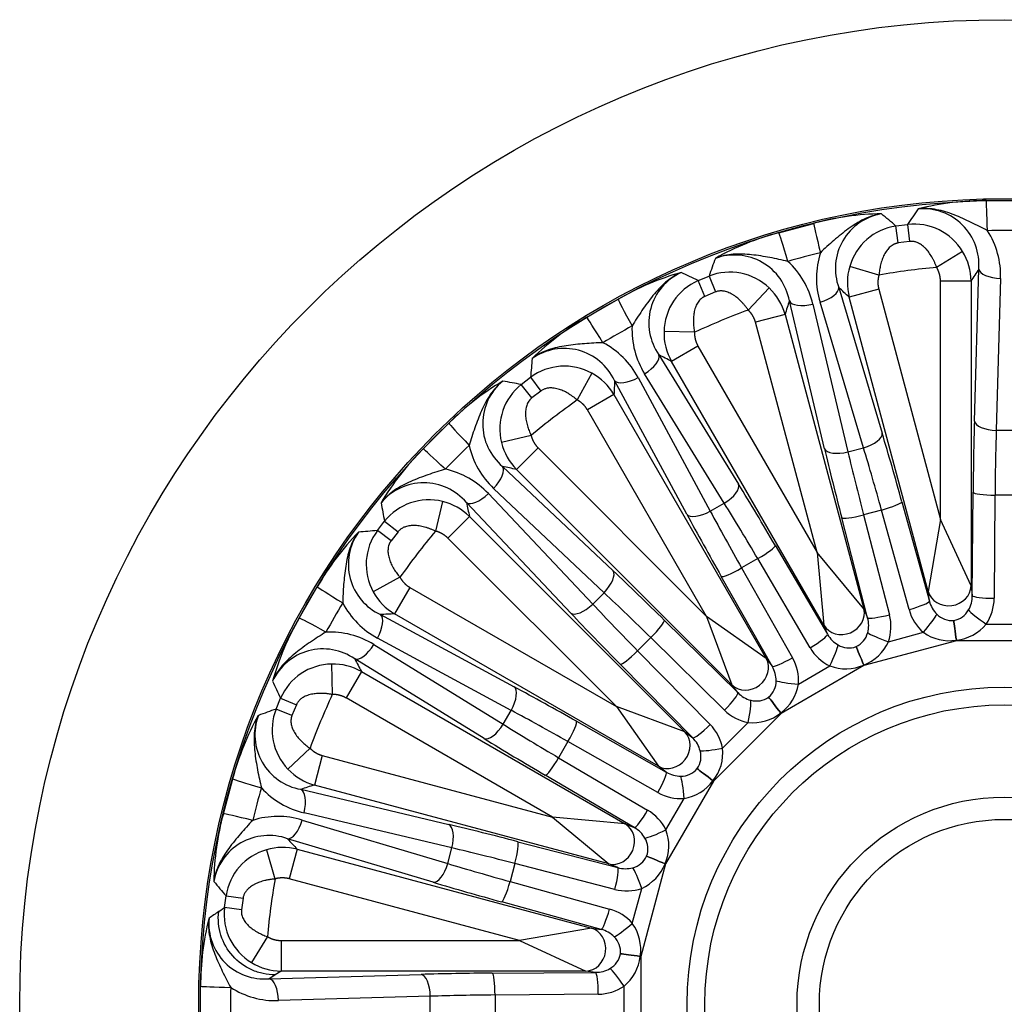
# Model space of a CAD drawing. Header units: millimetres. Extents: x 0 to 2285, y 0 to 1615.
# Tile 11 of 15: x 1392 to 1617, y 1082 to 1307. Entities that reach past the tile are written whole.
import ezdxf

# ---------------------------------------------------------------- set-up
doc = ezdxf.new("R2010")
doc.units = ezdxf.units.MM
doc.header["$LTSCALE"] = 7.692308
doc.layers.add('CAP450C', color=7, linetype='Continuous')
doc.layers.add('Default', color=7, linetype='Continuous')

# ---------------------------------------------------------------- blocks, each defined once
blk = doc.blocks.new('SE2')
at = {"layer": 'CAP450C', "color": 7, "linetype": 'Continuous'}
for p, q in [((1612.58, 1265.89), (1620.81, 1265.89)), ((1565.19, 1258.56), (1573.14, 1260.69)), ((1591.93, 1260.09), (1594.59, 1260.43)), ((1592.47, 1256.21), (1591.93, 1260.09)), ((1594.59, 1260.43), (1595.07, 1256.55)), ((1595.07, 1256.55), (1592.47, 1256.21)), ((1607.18, 1254.25), (1601.23, 1250.63)), ((1588.05, 1248.89), (1581.37, 1250.86)), ((1609.87, 1215.51), (1610.86, 1250.23)), ((1546.75, 1247.62), (1549.22, 1248.64)), ((1548.27, 1244.01), (1546.75, 1247.62)), ((1549.22, 1248.64), (1550.69, 1245.01)), ((1602.11, 1193.02), (1602.11, 1247.49)), ((1609.1, 1247.49), (1602.11, 1247.49)), ((1609.1, 1247.49), (1609.1, 1177.85)), ((1615.85, 1248.11), (1614.86, 1213.4)), ((1550.69, 1245.01), (1548.27, 1244.01)), ((1562.98, 1245.93), (1558.18, 1240.88)), ((1578.86, 1246.01), (1588.8, 1212.74)), ((1588.02, 1245.63), (1581.27, 1243.83)), ((1588.02, 1245.63), (1602.11, 1193.02)), ((1521.31, 1239.22), (1528.44, 1243.34)), ((1575.6, 1209.2), (1567.58, 1242.99)), ((1572.94, 1242.24), (1580.97, 1208.45)), ((1584.53, 1209.41), (1574.59, 1242.68)), ((1599.29, 1176.56), (1581.27, 1243.83)), ((1566.59, 1239.89), (1559.84, 1238.09)), ((1566.59, 1239.89), (1584.61, 1172.63)), ((1573.94, 1185.47), (1559.84, 1238.09)), ((1545.9, 1235.8), (1538.94, 1235.97)), ((1546.7, 1232.64), (1540.65, 1229.15)), ((1546.7, 1232.64), (1573.94, 1185.47)), ((1537.76, 1230.64), (1555.98, 1201.08)), ((1575.47, 1168.84), (1540.65, 1229.15)), ((1522.44, 1226.45), (1519.11, 1220.33)), ((1552.71, 1196.75), (1534.5, 1226.31)), ((1506.33, 1223.87), (1508.45, 1225.51)), ((1508.45, 1225.51), (1510.81, 1222.38)), ((1544.14, 1194.24), (1527.64, 1224.8)), ((1533.02, 1225.46), (1549.52, 1194.91)), ((1508.73, 1220.79), (1506.33, 1223.87)), ((1510.81, 1222.38), (1508.73, 1220.79)), ((1527.49, 1221.55), (1521.44, 1218.06)), ((1527.49, 1221.55), (1562.31, 1161.24)), ((1548.68, 1170.88), (1521.44, 1218.06)), ((1483.93, 1209.19), (1489.75, 1215.01)), ((1614.86, 1213.4), (1618.54, 1213.4)), ((1508.56, 1212.24), (1501.8, 1210.6)), ((1510.16, 1209.4), (1505.22, 1204.46)), ((1510.16, 1209.4), (1548.68, 1170.88)), ((1580.97, 1208.45), (1584.53, 1209.41)), ((1502.04, 1205.15), (1527.29, 1181.31)), ((1554.46, 1155.22), (1505.22, 1204.46)), ((1525.25, 1176.29), (1500.01, 1200.13)), ((1488.33, 1197.14), (1486.69, 1190.37)), ((1498.8, 1198.93), (1522.65, 1173.68)), ((1593.3, 1197.09), (1599.58, 1174.35)), ((1609.39, 1175.64), (1609.58, 1199.23)), ((1614.57, 1198.6), (1614.38, 1175.01)), ((1618.83, 1198.6), (1614.57, 1198.6)), ((1517.62, 1171.65), (1493.78, 1196.89)), ((1549.52, 1194.91), (1552.71, 1196.75)), ((1588.64, 1195.18), (1584.52, 1194.08)), ((1594.93, 1172.44), (1588.64, 1195.18)), ((1473.43, 1190.48), (1475.06, 1192.61)), ((1475.06, 1192.61), (1478.15, 1190.2)), ((1494.47, 1193.72), (1489.53, 1188.78)), ((1494.47, 1193.72), (1543.71, 1144.47)), ((1585.47, 1170.57), (1579.54, 1193.4)), ((1584.52, 1194.08), (1590.45, 1171.24)), ((1602.11, 1193.02), (1599.29, 1176.56)), ((1609.1, 1177.85), (1602.11, 1193.02)), ((1476.55, 1188.12), (1473.43, 1190.48)), ((1478.15, 1190.2), (1476.55, 1188.12)), ((1528.05, 1150.26), (1489.53, 1188.78)), ((1564.37, 1187.12), (1576.32, 1166.78)), ((1560.36, 1184.07), (1556.67, 1181.94)), ((1572.32, 1163.73), (1560.36, 1184.07)), ((1573.94, 1185.47), (1575.47, 1168.84)), ((1584.61, 1172.63), (1573.94, 1185.47)), ((1556.67, 1181.94), (1568.31, 1161.42)), ((1478.6, 1179.82), (1472.49, 1176.49)), ((1563.67, 1159.47), (1552.03, 1180)), ((1455.59, 1170.5), (1459.71, 1177.62)), ((1480.88, 1177.49), (1477.38, 1171.44)), ((1480.88, 1177.49), (1528.05, 1150.26)), ((1609.1, 1177.85), (1609.39, 1175.64)), ((1522.65, 1173.68), (1525.25, 1176.29)), ((1599.58, 1174.35), (1599.29, 1176.56)), ((1584.61, 1172.63), (1585.47, 1170.57)), ((1474.13, 1171.29), (1504.69, 1154.79)), ((1537.69, 1136.62), (1477.38, 1171.44)), ((1539, 1170), (1555.82, 1153.45)), ((1548.68, 1170.88), (1554.46, 1155.22)), ((1562.31, 1161.24), (1548.68, 1170.88)), ((1576.32, 1166.78), (1575.47, 1168.84)), ((1605.15, 1169.94), (1605.16, 1169.94)), ((1612.56, 1169.13), (1620.84, 1169.13)), ((1504.03, 1149.41), (1473.47, 1165.91)), ((1535.92, 1166.02), (1532.91, 1163.01)), ((1552.74, 1149.47), (1535.92, 1166.02)), ((1590.21, 1165.1), (1598.21, 1167.24)), ((1472.62, 1164.44), (1502.18, 1146.22)), ((1582.84, 1163.96), (1582.85, 1163.97)), ((1605.76, 1165.32), (1584.63, 1159.66)), ((1605.76, 1165.32), (1605.74, 1165.44)), ((1605.75, 1165.44), (1605.74, 1165.44)), ((1605.75, 1165.44), (1605.76, 1165.32)), ((1627.64, 1165.32), (1605.76, 1165.32)), ((1497.86, 1142.96), (1468.29, 1161.17)), ((1532.91, 1163.01), (1549.46, 1146.2)), ((1562.31, 1161.24), (1563.67, 1159.47)), ((1462.96, 1160), (1463.14, 1153.04)), ((1545.49, 1143.12), (1528.93, 1159.93)), ((1584.63, 1159.66), (1565.68, 1148.72)), ((1569.66, 1155.41), (1576.84, 1159.56)), ((1584.59, 1159.77), (1584.58, 1159.76)), ((1584.63, 1159.66), (1584.58, 1159.76)), ((1584.59, 1159.77), (1584.63, 1159.66)), ((1469.78, 1158.28), (1466.29, 1152.23)), ((1469.78, 1158.28), (1530.09, 1123.46)), ((1555.82, 1153.45), (1554.46, 1155.22)), ((1450.29, 1149.71), (1451.32, 1152.19)), ((1451.32, 1152.19), (1454.92, 1150.66)), ((1513.47, 1124.99), (1466.29, 1152.23)), ((1562.84, 1152.42), (1562.85, 1152.42)), ((1454.92, 1150.66), (1453.92, 1148.24)), ((1528.05, 1150.26), (1537.69, 1136.62)), ((1543.71, 1144.47), (1528.05, 1150.26)), ((1453.92, 1148.24), (1450.29, 1149.71)), ((1502.18, 1146.22), (1504.03, 1149.41)), ((1565.68, 1148.72), (1550.21, 1133.25)), ((1565.62, 1148.82), (1565.61, 1148.81)), ((1565.68, 1148.72), (1565.61, 1148.81)), ((1565.62, 1148.82), (1565.68, 1148.72)), ((1518.94, 1146.9), (1539.46, 1135.26)), ((1552.33, 1140.75), (1558.19, 1146.61)), ((1543.71, 1144.47), (1545.49, 1143.12)), ((1458.05, 1140.75), (1453, 1135.95)), ((1516.99, 1142.26), (1514.86, 1138.57)), ((1537.51, 1130.63), (1516.99, 1142.26)), ((1460.85, 1139.09), (1459.04, 1132.34)), ((1460.85, 1139.09), (1513.47, 1124.99)), ((1514.86, 1138.57), (1535.2, 1126.61)), ((1539.46, 1135.26), (1537.69, 1136.62)), ((1532.15, 1122.61), (1511.81, 1134.57)), ((1546.51, 1136.09), (1546.52, 1136.09)), ((1438.24, 1125.79), (1440.37, 1133.74)), ((1526.3, 1114.32), (1459.04, 1132.34)), ((1550.21, 1133.25), (1539.27, 1114.31)), ((1550.12, 1133.33), (1550.21, 1133.25)), ((1550.12, 1133.33), (1550.12, 1133.32)), ((1550.21, 1133.25), (1550.12, 1133.32)), ((1455.94, 1131.36), (1489.73, 1123.33)), ((1539.37, 1122.09), (1543.52, 1129.27)), ((1490.48, 1117.96), (1456.69, 1125.99)), ((1456.25, 1124.34), (1489.53, 1114.4)), ((1513.47, 1124.99), (1526.3, 1114.32)), ((1530.09, 1123.46), (1513.47, 1124.99)), ((1530.09, 1123.46), (1532.15, 1122.61)), ((1486.19, 1110.13), (1452.92, 1120.07)), ((1505.53, 1119.39), (1528.37, 1113.47)), ((1448.08, 1117.56), (1450.04, 1110.88)), ((1455.11, 1117.67), (1453.3, 1110.92)), ((1455.11, 1117.67), (1522.37, 1099.64)), ((1489.53, 1114.4), (1490.48, 1117.96)), ((1534.97, 1116.08), (1534.97, 1116.09)), ((1504.85, 1114.41), (1503.75, 1110.29)), ((1527.69, 1108.48), (1504.85, 1114.41)), ((1528.37, 1113.47), (1526.3, 1114.32)), ((1539.27, 1114.31), (1533.61, 1093.17)), ((1539.17, 1114.35), (1539.27, 1114.31)), ((1539.17, 1114.35), (1539.17, 1114.34)), ((1539.27, 1114.31), (1539.17, 1114.34)), ((1505.92, 1096.82), (1453.3, 1110.92)), ((1503.75, 1110.29), (1526.49, 1104.01)), ((1531.69, 1100.72), (1533.84, 1108.73)), ((1438.5, 1104.34), (1438.85, 1107)), ((1438.85, 1107), (1442.73, 1106.46)), ((1442.73, 1106.46), (1442.38, 1103.86)), ((1524.59, 1099.35), (1501.84, 1105.64)), ((1437.18, 1103.43), (1438.5, 1104.34)), ((1442.38, 1103.86), (1438.5, 1104.34)), ((1522.37, 1099.64), (1505.92, 1096.82)), ((1522.37, 1099.64), (1524.59, 1099.35)), ((1448.31, 1097.7), (1444.68, 1091.76)), ((1451.44, 1096.82), (1505.92, 1096.82)), ((1451.44, 1096.82), (1451.44, 1089.83)), ((1505.92, 1096.82), (1521.08, 1089.83)), ((1528.99, 1093.78), (1528.99, 1093.78)), ((1533.5, 1093.19), (1533.61, 1093.17)), ((1533.5, 1093.19), (1533.5, 1093.18)), ((1533.61, 1093.17), (1533.5, 1093.18)), ((1533.61, 1093.17), (1533.61, 1071.29)), ((1448.71, 1088.08), (1483.42, 1089.07)), ((1451.44, 1089.83), (1450.07, 1088.96)), ((1521.08, 1089.83), (1451.44, 1089.83)), ((1499.7, 1089.36), (1523.29, 1089.54)), ((1523.29, 1089.54), (1521.08, 1089.83)), ((1433.05, 1078.12), (1433.05, 1086.35)), ((1523.93, 1084.55), (1500.33, 1084.36)), ((1529.8, 1078.09), (1529.8, 1086.38)), ((1485.53, 1084.08), (1450.82, 1083.09)), ((1485.53, 1080.39), (1485.53, 1084.08)), ((1500.33, 1084.36), (1500.33, 1080.1))]:
    blk.add_line(p, q, dxfattribs=at)
for radius in [225, 184.1, 183.72, 72.5, 68.42, 47.36, 42.26]:
    blk.add_circle((1616.7, 1082.23), radius, dxfattribs=at)
for centre, radius, start, end in [((1612.27, 1204.41), 61.48, 89.706, 104.3323), ((1589.36, 1201.4), 61.48, 90.6677, 105.294), ((1590.78, 1250.37), 12.68, 99.6913, 200.0656), ((989.36, 549.79), 931.46, 49.69069, 49.95585), ((2360.5, 730.28), 931.5, 145.04416, 145.3093), ((1598.17, 1251.29), 12.73, 355.2104, 95.0327), ((1593.83, 1247.26), 12.96, 98.4078, 163.8918), ((1596.07, 1247.55), 12.97, 31.1316, 96.5688), ((1580.8, 1199.1), 61.48, 104.706, 119.3323), ((1616.7, 1094.32), 164.73, 88.6619, 91.3381), ((1596.85, 1248.75), 19.01, 358.0769, 32.6583), ((1555.05, 1240.73), 12.73, 10.2104, 110.0327), ((1613.57, 1093.91), 164.73, 103.6619, 106.3381), ((1592.78, 1248.21), 19.01, 162.3417, 196.9231), ((1596.1, 1247.45), 13, 0.1821, 31.5672), ((2426.25, 934.78), 931.5, 160.04416, 160.3093), ((1554.43, 1237.94), 19.01, 13.0769, 47.6583), ((1559.45, 1190.26), 61.48, 105.6677, 120.294), ((1548.14, 1237.93), 12.68, 114.6913, 215.0656), ((1148.54, 405.57), 931.46, 64.69069, 64.95585), ((1553.99, 1236.58), 12.97, 46.1316, 111.5688), ((1593.83, 1247.15), 13, 163.4328, 194.8179), ((1616.7, 1082.23), 169.1, 95.2472, 99.7528), ((2253.81, 835.78), 764.96, 147.1943, 147.43776), ((1551.9, 1235.72), 12.96, 113.4078, 178.8918), ((1554.04, 1236.49), 13, 15.1821, 46.5672), ((1065.08, 679.28), 764.96, 47.56224, 47.8057), ((2295.89, 1009.07), 764.96, 162.1943, 162.43776), ((1616.7, 1082.23), 169.1, 110.2472, 114.7528), ((1551.77, 1185.83), 61.48, 119.706, 134.3323), ((1610.66, 1092.7), 164.73, 118.6619, 121.3381), ((1550.63, 1236.37), 19.01, 177.3417, 211.9231), ((1551.93, 1235.61), 13, 178.4328, 209.8179), ((1516.25, 1216.51), 19.01, 28.0769, 62.6583), ((1516.12, 1219.38), 12.73, 25.2104, 125.0327), ((2436.83, 1149.33), 931.5, 175.04416, 175.3093), ((1188.17, 550.24), 764.96, 62.56224, 62.8057), ((1516.18, 1215.09), 12.97, 61.1316, 126.5688), ((1516.25, 1215.02), 13, 30.1821, 61.5672), ((1533.44, 1171.76), 61.48, 120.6677, 135.294), ((1510.18, 1214.88), 12.68, 129.6913, 230.0656), ((1339.63, 307.46), 931.46, 79.69069, 79.95585), ((2291.69, 1187.35), 764.96, 177.1943, 177.43776), ((1514.38, 1213.72), 12.96, 128.4078, 193.8918), ((1616.7, 1082.23), 169.1, 125.2472, 129.7528), ((1514.44, 1213.62), 13, 193.4328, 224.8179), ((1527.17, 1165.49), 61.48, 134.706, 149.3323), ((1608.15, 1090.78), 164.73, 133.6619, 136.3381), ((1512.99, 1214.02), 19.01, 192.3417, 226.9231), ((1484.92, 1185.94), 19.01, 43.0769, 77.6583), ((1340.46, 457.45), 764.96, 77.56224, 77.8057), ((1484.06, 1188.67), 12.73, 40.2104, 140.0327), ((1485.22, 1184.54), 12.97, 76.1316, 141.5688), ((1485.31, 1184.49), 13, 45.1821, 76.5672), ((2391.52, 1359.31), 931.5, 190.04416, 190.3093), ((2241.48, 1358.47), 764.96, 192.1943, 192.43776), ((1549.6, 262.15), 931.46, 94.69069, 94.95585), ((1483.84, 1182.75), 12.96, 143.4078, 208.8918), ((1616.7, 1082.23), 169.1, 140.2472, 144.7528), ((1513.11, 1147.16), 61.48, 135.6677, 150.294), ((1479.48, 1182.79), 12.68, 144.6913, 245.0656), ((1483.92, 1182.68), 13, 208.4328, 239.8179), ((1606.23, 1088.28), 164.73, 148.6619, 151.3381), ((1482.42, 1182.68), 19.01, 207.3417, 241.9231), ((1604.31, 1174.7), 4.83, 280.1001, 330.8591), ((1508.68, 1139.49), 61.48, 149.706, 164.3323), ((1511.58, 407.25), 764.96, 92.56224, 92.8057), ((1604.72, 1174.71), 4.78, 223.889, 275.1517), ((1604.66, 1175.56), 10.19, 276.1507, 320.8155), ((1462.57, 1148.3), 19.01, 58.0769, 92.6583), ((1580.8, 1168.34), 4.83, 295.1001, 345.8591), ((1604.18, 1175.54), 10.22, 234.2713, 278.7625), ((1461.03, 1150.71), 12.73, 55.2104, 155.0327), ((1581.19, 1168.45), 4.78, 238.889, 290.1517), ((1580.91, 1169.27), 10.19, 291.1507, 335.8155), ((2148.69, 1510.76), 764.96, 207.1943, 207.43776), ((1463.22, 1147.03), 12.97, 91.1316, 156.5688), ((1463.32, 1147), 13, 60.1821, 91.5672), ((1580.46, 1169.12), 10.22, 249.2713, 293.7625), ((2293.41, 1550.41), 931.5, 205.04416, 205.3093), ((1559.74, 1156.11), 4.83, 310.1001, 0.8591), ((1559.61, 1157.04), 10.19, 306.1507, 350.8155), ((1616.7, 1082.23), 169.1, 155.2472, 159.7528), ((1560.09, 1156.33), 4.78, 253.889, 305.1517), ((1499.83, 1118.13), 61.48, 150.6677, 165.294), ((1458.13, 1143.85), 12.68, 159.6913, 260.0656), ((1764.14, 272.72), 931.46, 109.69069, 109.95585), ((1462.35, 1144.94), 12.96, 158.4078, 223.8918), ((1559.21, 1156.78), 10.22, 264.2713, 308.7625), ((1542.56, 1138.85), 4.83, 325.1001, 15.8591), ((1542.19, 1139.71), 10.19, 321.1507, 5.8155), ((1462.44, 1144.89), 13, 223.4328, 254.8179), ((1542.84, 1139.15), 4.78, 268.889, 320.1517), ((1689.86, 403.04), 764.96, 107.56224, 107.8057), ((1541.87, 1139.36), 10.22, 279.2713, 323.7625), ((1605.02, 1085.36), 164.73, 163.6619, 166.3381), ((1461, 1144.51), 19.01, 222.3417, 256.9231), ((1497.54, 1109.58), 61.48, 164.706, 179.3323), ((1450.72, 1106.16), 19.01, 73.0769, 107.6583), ((1448.61, 1108.09), 12.73, 70.2104, 170.0327), ((1529.85, 1118.47), 10.19, 336.1507, 20.8155), ((2019.65, 1633.85), 764.96, 222.1943, 222.43776), ((1530.43, 1117.73), 4.83, 340.1001, 30.8591), ((1451.68, 1105.1), 12.97, 106.1316, 171.5688), ((1451.78, 1105.1), 13, 75.1821, 106.5672), ((1530.63, 1118.09), 4.78, 283.889, 335.1517), ((1529.64, 1118.05), 10.22, 294.2713, 338.7625), ((2149.18, 1709.6), 931.5, 220.04416, 220.3093), ((1616.7, 1082.23), 169.1, 170.2472, 174.7528), ((1972.47, 332.96), 938.17, 124.7901, 124.95535), ((1451.38, 1102.85), 12.96, 173.4078, 238.8918), ((1494.52, 1086.66), 61.48, 165.6677, 180.294), ((1447.59, 1100.71), 12.68, 174.6913, 275.0656), ((1523.43, 1094.76), 10.19, 351.1507, 35.8155), ((1524.18, 1094.2), 4.83, 355.1001, 45.8591), ((1524.28, 1094.6), 4.78, 298.889, 350.1517), ((1451.48, 1102.83), 13, 238.4328, 269.8179), ((1523.33, 1094.29), 10.22, 309.2713, 353.7625), ((1866.24, 440.33), 770.65, 122.68443, 122.80524), ((1604.61, 1082.23), 164.73, 178.6619, 181.3381), ((1450.18, 1102.09), 19.01, 237.3417, 271.9231)]:
    blk.add_arc(centre, radius, start, end, dxfattribs=at)
for centre, major_axis, ratio, start_param, end_param in [((1612.85, 1253.93), (-0.28, 12), 0.010897, -1.134296, -0.087272), ((1575.98, 1249.08), (-2.83, 11.66), 0.010897, 0.087272, 1.134296), ((1568.54, 1247.09), (-3.38, 11.52), 0.010897, -1.134296, -0.087272), ((1615.85, 1250.23), (5, -0.14), 0.422744, 3.209008, 4.724455), ((1574.04, 1244.72), (-4.79, -1.43), 0.422744, 1.558731, 3.074178), ((1534.18, 1232.85), (-5.76, 10.53), 0.010897, 0.087272, 1.134296), ((1572.4, 1244.28), (4.86, 1.16), 0.422744, 3.209008, 4.724455), ((1527.52, 1229.01), (-6.24, 10.25), 0.010897, -1.134296, -0.087272), ((1533.44, 1228.15), (-4.26, -2.62), 0.422744, 1.558731, 3.074178), ((1531.97, 1227.29), (4.4, 2.38), 0.422744, 3.209008, 4.724455), ((1498.01, 1206.36), (-8.28, 8.68), 0.010897, 0.087272, 1.134296), ((1612.91, 1192.26), (0, 55), 0.061163, 1.134169, 1.443609), ((1614.86, 1215.51), (5, -0.14), 0.422744, 3.209008, 4.724455), ((1617.91, 1192.26), (0, 50), 0.067279, 1.134169, 1.443609), ((1583.98, 1211.45), (-4.79, -1.43), 0.422744, 1.558731, 3.074178), ((1591.88, 1189.49), (-14.24, 53.13), 0.061163, -1.443609, -1.134169), ((1492.57, 1200.92), (-8.68, 8.28), 0.010897, -1.134296, -0.087272), ((1584.57, 1187.53), (-14.24, 53.13), 0.061163, 1.134169, 1.443609), ((1580.42, 1210.5), (4.86, 1.16), 0.422744, 3.209008, 4.724455), ((1589.39, 1188.82), (-12.94, 48.3), 0.067279, 1.134169, 1.443609), ((1587.06, 1188.2), (-12.94, 48.3), 0.067279, -1.443609, -1.134169), ((1498.51, 1201.63), (-3.43, -3.63), 0.422744, 1.558731, 3.074178), ((1551.66, 1198.58), (-4.26, -2.62), 0.422744, 1.558731, 3.074178), ((1564.97, 1179.41), (-27.5, 47.63), 0.061163, -1.443609, -1.134169), ((1497.31, 1200.42), (-3.63, -3.43), 0.422744, 0.067415, 1.582862), ((1588.48, 1195.8), (-4.82, -1.33), 0.126841, 1.569804, 3.080008), ((1614.57, 1199.23), (5, -0.04), 0.126841, 3.203177, 4.713381), ((1548.46, 1196.74), (4.4, 2.38), 0.422744, 3.209008, 4.724455), ((1562.73, 1178.12), (-25, 43.3), 0.067279, 1.134169, 1.443609), ((1560.64, 1176.91), (-25, 43.3), 0.067279, -1.443609, -1.134169), ((1558.41, 1175.62), (-27.5, 47.63), 0.061163, 1.134169, 1.443609), ((1584.36, 1194.69), (4.84, 1.26), 0.126841, 3.203177, 4.713381), ((1560.05, 1184.62), (-4.31, -2.53), 0.126841, 1.569804, 3.080008), ((1523.76, 1177.78), (-3.43, -3.63), 0.422744, 1.558731, 3.074178), ((1541.58, 1162.71), (-38.89, 38.89), 0.061163, -1.443609, -1.134169), ((1556.35, 1182.49), (4.35, 2.47), 0.126841, 3.203177, 4.713381), ((1469.93, 1171.42), (-10.25, 6.24), 0.010897, 0.087272, 1.134296), ((1604.11, 1177.85), (4.96, 0.65), 0.905516, 3.28597, 6.138808), ((1538.05, 1159.18), (-35.36, 35.36), 0.067279, -1.443609, -1.134169), ((1604.37, 1175.91), (0.99, -5.81), 0.84748, 0.77618, 1.381951), ((1614.38, 1175.64), (5, -0.04), 0.126841, 3.203177, 4.713381), ((1604.37, 1175.27), (2.23, -10.19), 0.958713, 0.732672, 1.338443), ((1521.15, 1175.17), (-3.63, -3.43), 0.422744, 0.067415, 1.582862), ((1539.75, 1160.88), (-35.36, 35.36), 0.067279, 1.134169, 1.443609), ((1579.79, 1171.34), (4.62, 1.91), 0.905516, 3.28597, 6.138808), ((1594.76, 1173.06), (-4.82, -1.33), 0.126841, 1.569804, 3.080008), ((1604.53, 1175.29), (0.49, -10.42), 0.958713, 4.944743, 5.550513), ((1604.37, 1175.91), (0.55, -5.87), 0.84748, 4.901234, 5.507005), ((1612.56, 1169.76), (4.12, -2.83), 0.104827, 3.436735, 4.784267), ((1466.08, 1164.75), (-10.53, 5.76), 0.010897, -1.134296, -0.087272), ((1471.64, 1166.97), (2.38, 4.4), 0.422744, 4.700323, 6.21577), ((1536.23, 1157.35), (-38.89, 38.89), 0.061163, 1.134169, 1.443609), ((1535.48, 1166.47), (-3.51, -3.56), 0.126841, 1.569804, 3.080008), ((1590.29, 1171.86), (4.84, 1.26), 0.126841, 3.203177, 4.713381), ((1580.54, 1169.52), (2.46, -5.36), 0.84748, 0.77618, 1.381951), ((1580.71, 1168.91), (4.79, -9.26), 0.958713, 0.732672, 1.338443), ((1598.05, 1167.85), (-3.25, -3.8), 0.104827, 1.498918, 2.846451), ((1605.74, 1165.45), (0.65, -4.96), 0.000496, 1.567049, 2.703391), ((1605.75, 1165.46), (0.66, -4.96), 0.000496, 3.579794, 4.716136), ((1572, 1164.28), (-4.31, -2.53), 0.126841, 1.569804, 3.080008), ((1580.54, 1169.52), (2.05, -5.53), 0.84748, 4.901234, 5.507005), ((1590.04, 1165.71), (4.71, -1.67), 0.104827, 3.436735, 4.784267), ((1470.79, 1165.49), (-2.62, -4.26), 0.422744, 0.067415, 1.582862), ((1580.86, 1168.97), (3.16, -9.94), 0.958713, 4.944743, 5.550513), ((1576.52, 1160.11), (-2.15, -4.51), 0.104827, 1.498918, 2.846451), ((1584.57, 1159.78), (1.91, -4.62), 0.000496, 1.567049, 2.703391), ((1584.58, 1159.79), (1.92, -4.62), 0.000496, 3.579794, 4.716136), ((1532.46, 1163.46), (-3.56, -3.51), 0.126841, 0.061585, 1.571788), ((1557.99, 1158.75), (3.97, 3.04), 0.905516, 3.28597, 6.138808), ((1567.99, 1161.97), (4.35, 2.47), 0.126841, 3.203177, 4.713381), ((1559.5, 1156.64), (7.02, -7.71), 0.958713, 0.732672, 1.338443), ((1559.18, 1157.19), (3.76, -4.54), 0.84748, 0.77618, 1.381951), ((1502.2, 1150.47), (2.38, 4.4), 0.422744, 4.700323, 6.21577), ((1523.31, 1140.52), (-47.63, 27.5), 0.061163, -1.443609, -1.134169), ((1569.35, 1155.96), (4.98, -0.39), 0.104827, 3.436735, 4.784267), ((1552.29, 1149.92), (-3.51, -3.56), 0.126841, 1.569804, 3.080008), ((1559.18, 1157.19), (3.41, -4.81), 0.84748, 4.901234, 5.507005), ((1565.59, 1148.82), (3.04, -3.97), 0.000496, 1.567049, 2.703391), ((1565.61, 1148.83), (3.05, -3.96), 0.000496, 3.579794, 4.716136), ((1557.74, 1147.06), (-0.91, -4.92), 0.104827, 1.498918, 2.846451), ((1520.81, 1136.2), (-43.3, 25), 0.067279, -1.443609, -1.134169), ((1559.63, 1156.74), (5.63, -8.78), 0.958713, 4.944743, 5.550513), ((1500.35, 1147.28), (-2.62, -4.26), 0.422744, 0.067415, 1.582862), ((1522.02, 1138.29), (-43.3, 25), 0.067279, 1.134169, 1.443609), ((1516.44, 1142.58), (2.47, 4.35), 0.126841, 4.711397, 6.221601), ((1549.01, 1146.64), (-3.56, -3.51), 0.126841, 0.061585, 1.571788), ((1542.19, 1139.3), (8.78, -5.63), 0.958713, 0.732672, 1.338443), ((1540.18, 1140.95), (3.04, 3.97), 0.905516, 3.28597, 6.138808), ((1541.74, 1139.75), (4.81, -3.41), 0.84748, 0.77618, 1.381951), ((1519.52, 1133.97), (-47.63, 27.5), 0.061163, 1.134169, 1.443609), ((1514.31, 1138.89), (-2.53, -4.31), 0.126841, 0.061585, 1.571788), ((1551.88, 1141.2), (-4.92, -0.91), 0.104827, 0.295142, 1.642674), ((1536.97, 1130.94), (2.47, 4.35), 0.126841, 4.711397, 6.221601), ((1541.74, 1139.75), (4.54, -3.76), 0.84748, 4.901234, 5.507005), ((1542.97, 1129.59), (-0.39, 4.98), 0.104827, 4.640511, 5.988043), ((1550.1, 1133.33), (-3.96, 3.05), 0.000496, 4.708642, 5.844984), ((1550.11, 1133.34), (-3.97, 3.04), 0.000496, 0.438201, 1.574544), ((1451.84, 1130.39), (-11.52, 3.38), 0.010897, 0.087272, 1.134296), ((1454.65, 1126.54), (1.16, 4.86), 0.422744, 4.700323, 6.21577), ((1542.29, 1139.43), (7.71, -7.02), 0.958713, 4.944743, 5.550513), ((1449.85, 1122.96), (-11.66, 2.83), 0.010897, -1.134296, -0.087272), ((1534.65, 1126.93), (-2.53, -4.31), 0.126841, 0.061585, 1.571788), ((1529.96, 1118.07), (9.94, -3.16), 0.958713, 0.732672, 1.338443), ((1454.21, 1124.89), (1.43, 4.79), 0.422744, 3.209008, 4.724455), ((1511.41, 1114.37), (-53.13, 14.24), 0.061163, -1.443609, -1.134169), ((1488.44, 1118.51), (1.16, 4.86), 0.422744, 4.700323, 6.21577), ((1527.6, 1119.14), (1.91, 4.62), 0.905516, 3.28597, 6.138808), ((1529.41, 1118.39), (5.53, -2.05), 0.84748, 0.77618, 1.381951), ((1538.82, 1122.41), (-4.51, -2.15), 0.104827, 0.295142, 1.642674), ((1504.24, 1114.57), (1.26, 4.84), 0.126841, 4.711397, 6.221601), ((1510.11, 1109.55), (-48.3, 12.94), 0.067279, -1.443609, -1.134169), ((1539.15, 1114.36), (-4.62, 1.91), 0.000496, 0.438201, 1.574544), ((1539.15, 1114.35), (-4.62, 1.92), 0.000496, 4.708642, 5.844984), ((1487.48, 1114.95), (1.43, 4.79), 0.422744, 3.209008, 4.724455), ((1510.74, 1111.87), (-48.3, 12.94), 0.067279, 1.134169, 1.443609), ((1527.08, 1108.65), (1.26, 4.84), 0.126841, 4.711397, 6.221601), ((1529.41, 1118.39), (5.36, -2.46), 0.84748, 4.901234, 5.507005), ((1533.23, 1108.89), (-1.67, 4.71), 0.104827, 4.640511, 5.988043), ((1509.45, 1107.05), (-53.13, 14.24), 0.061163, 1.134169, 1.443609), ((1503.14, 1110.46), (1.33, 4.82), 0.126841, 3.203177, 4.713381), ((1530.02, 1118.23), (9.26, -4.79), 0.958713, 4.944743, 5.550513), ((1525.88, 1104.17), (1.33, 4.82), 0.126841, 3.203177, 4.713381), ((1523.64, 1094.4), (10.42, -0.49), 0.958713, 0.732672, 1.338443), ((1531.08, 1100.88), (3.8, 3.25), 0.104827, 3.436735, 4.784267), ((1521.08, 1094.82), (0.65, 4.96), 0.905516, 3.28597, 6.138808), ((1523.03, 1094.57), (5.87, -0.55), 0.84748, 0.77618, 1.381951), ((1533.48, 1093.2), (4.96, -0.65), 0.000496, 3.579794, 4.716136), ((1533.48, 1093.18), (4.96, -0.66), 0.000496, 1.567049, 2.703391), ((1506.68, 1086.02), (-55, 0), 0.061163, -1.443609, -1.134169), ((1483.42, 1084.08), (0.14, -5), 0.422744, 1.558731, 3.074178), ((1499.7, 1084.36), (0.04, -5), 0.126841, 1.569804, 3.080008), ((1523.03, 1094.57), (5.81, -0.99), 0.84748, 4.901234, 5.507005), ((1523.29, 1084.55), (0.04, -5), 0.126841, 1.569804, 3.080008), ((1529.17, 1086.38), (2.83, -4.12), 0.104827, 1.498918, 2.846451), ((1448.71, 1083.09), (0.14, -5), 0.422744, 1.558731, 3.074178), ((1445, 1086.08), (-12, 0.28), 0.010897, 0.087272, 1.134296), ((1523.66, 1094.57), (10.19, -2.23), 0.958713, 4.944743, 5.550513), ((1506.68, 1081.03), (-50, 0), 0.067279, -1.443609, -1.134169)]:
    blk.add_ellipse(centre, major_axis=major_axis, ratio=ratio, start_param=start_param, end_param=end_param, dxfattribs=at)
for points, degree, knots in [([(1588.64, 1262.87), (1587.26, 1262.67), (1585.91, 1262.24), (1583.37, 1261.03), (1582.19, 1260.26), (1579.92, 1258.6), (1578.83, 1257.71), (1576.69, 1255.88), (1575.65, 1254.94), (1574.66, 1253.98)], 3, [0, 0, 0, 0, 0.25, 0.25, 0.5, 0.5, 0.75, 0.75, 1, 1, 1, 1]), ([(1612.85, 1259.01), (1611.65, 1259.68), (1610.4, 1260.32), (1607.86, 1261.53), (1606.57, 1262.11), (1603.96, 1263.13), (1602.62, 1263.56), (1599.85, 1264.08), (1598.43, 1264.14), (1597.05, 1263.97)], 3, [0, 0, 0, 0, 0.25, 0.25, 0.5, 0.5, 0.75, 0.75, 1, 1, 1, 1]), ([(1592.47, 1256.21), (1592.42, 1256.2), (1592.31, 1256.18), (1592.14, 1256.14), (1591.98, 1256.1), (1591.82, 1256.04), (1591.66, 1255.98), (1591.39, 1255.86), (1591.04, 1255.66), (1590.47, 1255.22), (1589.84, 1254.52), (1589.24, 1253.53), (1588.76, 1252.4), (1588.47, 1251.43), (1588.3, 1250.64), (1588.19, 1250.07), (1588.11, 1249.49), (1588.07, 1249.09), (1588.05, 1248.89)], 3, [0, 0, 0, 0, 0.018086, 0.036211, 0.054434, 0.072811, 0.091398, 0.110248, 0.166332, 0.225503, 0.344759, 0.479305, 0.608891, 0.747955, 0.809447, 0.871894, 0.935385, 1, 1, 1, 1]), ([(1601.23, 1250.63), (1601.2, 1250.73), (1601.12, 1250.95), (1600.99, 1251.27), (1600.86, 1251.58), (1600.72, 1251.88), (1600.58, 1252.18), (1600.43, 1252.47), (1600.13, 1253.04), (1599.65, 1253.83), (1599.02, 1254.64), (1598.47, 1255.21), (1598.03, 1255.59), (1597.57, 1255.91), (1597.15, 1256.15), (1596.77, 1256.32), (1596.43, 1256.44), (1596.08, 1256.52), (1595.75, 1256.57), (1595.41, 1256.58), (1595.18, 1256.56), (1595.07, 1256.55)], 3, [0, 0, 0, 0, 0.037056, 0.073733, 0.110048, 0.146014, 0.181649, 0.216967, 0.251987, 0.39001, 0.518721, 0.588101, 0.653228, 0.714542, 0.772562, 0.813726, 0.853096, 0.891012, 0.927855, 0.964038, 1, 1, 1, 1]), ([(1567.23, 1251.99), (1565.9, 1252.33), (1564.52, 1252.62), (1561.75, 1253.14), (1560.36, 1253.36), (1557.57, 1253.67), (1556.17, 1253.74), (1553.36, 1253.52), (1551.97, 1253.22), (1550.68, 1252.7)], 3, [0, 0, 0, 0, 0.25, 0.25, 0.5, 0.5, 0.75, 0.75, 1, 1, 1, 1]), ([(1542.85, 1249.45), (1541.57, 1248.9), (1540.37, 1248.14), (1538.23, 1246.31), (1537.29, 1245.26), (1535.53, 1243.08), (1534.7, 1241.93), (1533.11, 1239.61), (1532.35, 1238.43), (1531.64, 1237.25)], 3, [0, 0, 0, 0, 0.25, 0.25, 0.5, 0.5, 0.75, 0.75, 1, 1, 1, 1]), ([(1588.05, 1248.89), (1587.82, 1248.09), (1587.81, 1247.25), (1587.8, 1246.43), (1588.02, 1245.63)], 2, [0, 0, 0, 0.5, 0.5, 1, 1, 1]), ([(1602.11, 1247.49), (1602.11, 1248.32), (1601.89, 1249.11), (1601.67, 1249.91), (1601.23, 1250.63)], 2, [0, 0, 0, 0.5, 0.5, 1, 1, 1]), ([(1558.18, 1240.88), (1558.11, 1240.98), (1557.98, 1241.17), (1557.78, 1241.44), (1557.57, 1241.71), (1557.36, 1241.97), (1557.14, 1242.22), (1556.93, 1242.46), (1556.49, 1242.93), (1555.82, 1243.57), (1555, 1244.19), (1554.32, 1244.59), (1553.79, 1244.85), (1553.27, 1245.05), (1552.8, 1245.17), (1552.39, 1245.23), (1552.03, 1245.26), (1551.68, 1245.25), (1551.34, 1245.2), (1551.01, 1245.13), (1550.8, 1245.05), (1550.69, 1245.01)], 3, [0, 0, 0, 0, 0.037056, 0.073733, 0.110048, 0.146014, 0.181649, 0.216967, 0.251987, 0.39001, 0.518721, 0.588101, 0.653228, 0.714542, 0.772562, 0.813726, 0.853096, 0.891012, 0.927855, 0.964038, 1, 1, 1, 1]), ([(1548.27, 1244.01), (1548.22, 1243.99), (1548.12, 1243.94), (1547.97, 1243.86), (1547.82, 1243.78), (1547.68, 1243.68), (1547.54, 1243.58), (1547.32, 1243.4), (1547.02, 1243.11), (1546.59, 1242.54), (1546.16, 1241.7), (1545.84, 1240.59), (1545.67, 1239.37), (1545.64, 1238.36), (1545.68, 1237.55), (1545.73, 1236.97), (1545.8, 1236.39), (1545.86, 1236), (1545.9, 1235.8)], 3, [0, 0, 0, 0, 0.018086, 0.036211, 0.054434, 0.072811, 0.091398, 0.110248, 0.166332, 0.225503, 0.344759, 0.479305, 0.608891, 0.747955, 0.809447, 0.871894, 0.935385, 1, 1, 1, 1]), ([(1559.84, 1238.09), (1559.63, 1238.88), (1559.21, 1239.59), (1558.78, 1240.31), (1558.18, 1240.88)], 2, [0, 0, 0, 0.5, 0.5, 1, 1, 1]), ([(1545.9, 1235.8), (1545.88, 1234.96), (1546.09, 1234.15), (1546.29, 1233.36), (1546.7, 1232.64)], 2, [0, 0, 0, 0.5, 0.5, 1, 1, 1]), ([(1524.98, 1233.4), (1523.6, 1233.38), (1522.2, 1233.31), (1519.39, 1233.09), (1517.99, 1232.95), (1515.22, 1232.52), (1513.84, 1232.23), (1511.19, 1231.29), (1509.92, 1230.64), (1508.81, 1229.8)], 3, [0, 0, 0, 0, 0.25, 0.25, 0.5, 0.5, 0.75, 0.75, 1, 1, 1, 1]), ([(1502.08, 1224.64), (1500.99, 1223.78), (1500.03, 1222.73), (1498.44, 1220.41), (1497.8, 1219.16), (1496.67, 1216.59), (1496.17, 1215.27), (1495.23, 1212.61), (1494.8, 1211.28), (1494.42, 1209.95)], 3, [0, 0, 0, 0, 0.25, 0.25, 0.5, 0.5, 0.75, 0.75, 1, 1, 1, 1]), ([(1519.11, 1220.33), (1519.02, 1220.41), (1518.85, 1220.55), (1518.58, 1220.76), (1518.31, 1220.97), (1518.04, 1221.16), (1517.77, 1221.35), (1517.49, 1221.53), (1516.95, 1221.87), (1516.14, 1222.32), (1515.19, 1222.7), (1514.43, 1222.92), (1513.85, 1223.03), (1513.3, 1223.08), (1512.81, 1223.08), (1512.39, 1223.04), (1512.04, 1222.96), (1511.7, 1222.86), (1511.39, 1222.73), (1511.09, 1222.58), (1510.9, 1222.45), (1510.81, 1222.38)], 3, [0, 0, 0, 0, 0.037056, 0.073733, 0.110048, 0.146014, 0.181649, 0.216967, 0.251987, 0.39001, 0.518721, 0.588101, 0.653228, 0.714542, 0.772562, 0.813726, 0.853096, 0.891012, 0.927855, 0.964038, 1, 1, 1, 1]), ([(1508.73, 1220.79), (1508.69, 1220.75), (1508.6, 1220.68), (1508.48, 1220.57), (1508.36, 1220.45), (1508.24, 1220.32), (1508.14, 1220.18), (1507.97, 1219.95), (1507.76, 1219.59), (1507.49, 1218.93), (1507.29, 1218.01), (1507.27, 1216.85), (1507.42, 1215.64), (1507.65, 1214.65), (1507.9, 1213.88), (1508.1, 1213.33), (1508.32, 1212.78), (1508.48, 1212.42), (1508.56, 1212.24)], 3, [0, 0, 0, 0, 0.018086, 0.036211, 0.054434, 0.072811, 0.091398, 0.110248, 0.166332, 0.225503, 0.344759, 0.479305, 0.608891, 0.747955, 0.809447, 0.871894, 0.935385, 1, 1, 1, 1]), ([(1521.44, 1218.06), (1521.03, 1218.77), (1520.44, 1219.35), (1519.84, 1219.93), (1519.11, 1220.33)], 2, [0, 0, 0, 0.5, 0.5, 1, 1, 1]), ([(1508.56, 1212.24), (1508.76, 1211.43), (1509.17, 1210.7), (1509.58, 1209.98), (1510.16, 1209.4)], 2, [0, 0, 0, 0.5, 0.5, 1, 1, 1]), ([(1488.98, 1204.51), (1487.66, 1204.14), (1486.32, 1203.7), (1483.66, 1202.77), (1482.35, 1202.27), (1479.78, 1201.14), (1478.52, 1200.5), (1476.2, 1198.9), (1475.15, 1197.94), (1474.3, 1196.85)], 3, [0, 0, 0, 0, 0.25, 0.25, 0.5, 0.5, 0.75, 0.75, 1, 1, 1, 1]), ([(1486.69, 1190.37), (1486.59, 1190.42), (1486.38, 1190.51), (1486.07, 1190.65), (1485.75, 1190.78), (1485.44, 1190.9), (1485.13, 1191.01), (1484.82, 1191.11), (1484.21, 1191.3), (1483.31, 1191.52), (1482.29, 1191.64), (1481.5, 1191.65), (1480.91, 1191.61), (1480.37, 1191.52), (1479.9, 1191.39), (1479.51, 1191.24), (1479.18, 1191.08), (1478.88, 1190.9), (1478.61, 1190.69), (1478.36, 1190.46), (1478.22, 1190.29), (1478.15, 1190.2)], 3, [0, 0, 0, 0, 0.037056, 0.073733, 0.110048, 0.146014, 0.181649, 0.216967, 0.251987, 0.39001, 0.518721, 0.588101, 0.653228, 0.714542, 0.772562, 0.813726, 0.853096, 0.891012, 0.927855, 0.964038, 1, 1, 1, 1]), ([(1489.53, 1188.78), (1488.95, 1189.36), (1488.23, 1189.76), (1487.5, 1190.17), (1486.69, 1190.37)], 2, [0, 0, 0, 0.5, 0.5, 1, 1, 1]), ([(1469.13, 1190.12), (1468.3, 1189.01), (1467.64, 1187.75), (1466.7, 1185.09), (1466.41, 1183.72), (1465.98, 1180.94), (1465.84, 1179.54), (1465.62, 1176.73), (1465.55, 1175.33), (1465.53, 1173.95)], 3, [0, 0, 0, 0, 0.25, 0.25, 0.5, 0.5, 0.75, 0.75, 1, 1, 1, 1]), ([(1476.55, 1188.12), (1476.52, 1188.08), (1476.45, 1187.98), (1476.36, 1187.84), (1476.28, 1187.69), (1476.2, 1187.54), (1476.13, 1187.38), (1476.03, 1187.11), (1475.92, 1186.72), (1475.83, 1186.01), (1475.88, 1185.06), (1476.16, 1183.94), (1476.61, 1182.8), (1477.1, 1181.92), (1477.53, 1181.23), (1477.87, 1180.76), (1478.22, 1180.28), (1478.47, 1179.98), (1478.6, 1179.82)], 3, [0, 0, 0, 0, 0.018086, 0.036211, 0.054434, 0.072811, 0.091398, 0.110248, 0.166332, 0.225503, 0.344759, 0.479305, 0.608891, 0.747955, 0.809447, 0.871894, 0.935385, 1, 1, 1, 1]), ([(1478.6, 1179.82), (1479, 1179.09), (1479.59, 1178.49), (1480.16, 1177.9), (1480.88, 1177.49)], 2, [0, 0, 0, 0.5, 0.5, 1, 1, 1]), ([(1461.68, 1167.29), (1460.5, 1166.58), (1459.32, 1165.82), (1457, 1164.23), (1455.86, 1163.4), (1453.67, 1161.65), (1452.62, 1160.7), (1450.8, 1158.57), (1450.03, 1157.37), (1449.48, 1156.09)], 3, [0, 0, 0, 0, 0.25, 0.25, 0.5, 0.5, 0.75, 0.75, 1, 1, 1, 1]), ([(1463.14, 1153.04), (1463.02, 1153.06), (1462.8, 1153.09), (1462.46, 1153.14), (1462.12, 1153.19), (1461.79, 1153.22), (1461.46, 1153.25), (1461.13, 1153.27), (1460.49, 1153.29), (1459.57, 1153.27), (1458.56, 1153.13), (1457.79, 1152.93), (1457.23, 1152.74), (1456.72, 1152.51), (1456.31, 1152.27), (1455.97, 1152.02), (1455.69, 1151.78), (1455.45, 1151.53), (1455.24, 1151.25), (1455.06, 1150.97), (1454.97, 1150.76), (1454.92, 1150.66)], 3, [0, 0, 0, 0, 0.037056, 0.073733, 0.110048, 0.146014, 0.181649, 0.216967, 0.251987, 0.39001, 0.518721, 0.588101, 0.653228, 0.714542, 0.772562, 0.813726, 0.853096, 0.891012, 0.927855, 0.964038, 1, 1, 1, 1]), ([(1466.29, 1152.23), (1465.58, 1152.64), (1464.78, 1152.85), (1463.97, 1153.06), (1463.14, 1153.04)], 2, [0, 0, 0, 0.5, 0.5, 1, 1, 1]), ([(1446.24, 1148.25), (1445.72, 1146.96), (1445.41, 1145.57), (1445.19, 1142.77), (1445.27, 1141.36), (1445.57, 1138.57), (1445.8, 1137.18), (1446.31, 1134.41), (1446.61, 1133.04), (1446.94, 1131.7)], 3, [0, 0, 0, 0, 0.25, 0.25, 0.5, 0.5, 0.75, 0.75, 1, 1, 1, 1]), ([(1453.92, 1148.24), (1453.9, 1148.19), (1453.86, 1148.08), (1453.81, 1147.92), (1453.77, 1147.76), (1453.73, 1147.59), (1453.71, 1147.42), (1453.68, 1147.13), (1453.68, 1146.72), (1453.77, 1146.01), (1454.06, 1145.11), (1454.62, 1144.1), (1455.36, 1143.12), (1456.05, 1142.39), (1456.65, 1141.84), (1457.1, 1141.47), (1457.56, 1141.1), (1457.89, 1140.87), (1458.05, 1140.75)], 3, [0, 0, 0, 0, 0.018086, 0.036211, 0.054434, 0.072811, 0.091398, 0.110248, 0.166332, 0.225503, 0.344759, 0.479305, 0.608891, 0.747955, 0.809447, 0.871894, 0.935385, 1, 1, 1, 1]), ([(1458.05, 1140.75), (1458.62, 1140.15), (1459.35, 1139.72), (1460.05, 1139.31), (1460.85, 1139.09)], 2, [0, 0, 0, 0.5, 0.5, 1, 1, 1]), ([(1444.95, 1124.27), (1443.99, 1123.28), (1443.05, 1122.24), (1441.22, 1120.1), (1440.33, 1119.01), (1438.67, 1116.74), (1437.9, 1115.56), (1436.69, 1113.03), (1436.26, 1111.67), (1436.07, 1110.29)], 3, [0, 0, 0, 0, 0.25, 0.25, 0.5, 0.5, 0.75, 0.75, 1, 1, 1, 1]), ([(1450.04, 1110.88), (1449.93, 1110.87), (1449.7, 1110.85), (1449.36, 1110.81), (1449.03, 1110.76), (1448.7, 1110.71), (1448.37, 1110.65), (1448.05, 1110.58), (1447.43, 1110.44), (1446.54, 1110.18), (1445.6, 1109.78), (1444.9, 1109.39), (1444.42, 1109.06), (1443.99, 1108.71), (1443.65, 1108.37), (1443.38, 1108.04), (1443.18, 1107.74), (1443.01, 1107.43), (1442.88, 1107.11), (1442.78, 1106.79), (1442.75, 1106.57), (1442.73, 1106.46)], 3, [0, 0, 0, 0, 0.037056, 0.073733, 0.110048, 0.146014, 0.181649, 0.216967, 0.251987, 0.39001, 0.518721, 0.588101, 0.653228, 0.714542, 0.772562, 0.813726, 0.853096, 0.891012, 0.927855, 0.964038, 1, 1, 1, 1]), ([(1453.3, 1110.92), (1452.5, 1111.13), (1451.68, 1111.12), (1450.84, 1111.11), (1450.04, 1110.88)], 2, [0, 0, 0, 0.5, 0.5, 1, 1, 1]), ([(1450.07, 1088.96), (1449.15, 1088.96), (1448.25, 1089.05), (1446.47, 1089.43), (1445.59, 1089.72), (1443.09, 1090.83), (1441.58, 1091.94), (1439.16, 1094.65), (1438.23, 1096.28), (1437.41, 1098.88), (1437.23, 1099.79), (1437.06, 1101.6), (1437.07, 1102.51), (1437.18, 1103.43)], 3, [0, 0, 0, 0, 0.125, 0.125, 0.25, 0.25, 0.5, 0.5, 0.75, 0.75, 0.875, 0.875, 1, 1, 1, 1]), ([(1442.38, 1103.86), (1442.38, 1103.81), (1442.37, 1103.69), (1442.36, 1103.52), (1442.36, 1103.35), (1442.37, 1103.18), (1442.39, 1103.01), (1442.44, 1102.73), (1442.54, 1102.33), (1442.82, 1101.67), (1443.33, 1100.88), (1444.13, 1100.04), (1445.1, 1099.29), (1445.96, 1098.76), (1446.68, 1098.39), (1447.2, 1098.14), (1447.75, 1097.91), (1448.12, 1097.77), (1448.31, 1097.7)], 3, [0, 0, 0, 0, 0.018086, 0.036211, 0.054434, 0.072811, 0.091398, 0.110248, 0.166332, 0.225503, 0.344759, 0.479305, 0.608891, 0.747955, 0.809447, 0.871894, 0.935385, 1, 1, 1, 1]), ([(1434.96, 1101.88), (1434.79, 1100.5), (1434.86, 1099.08), (1435.37, 1096.32), (1435.8, 1094.98), (1436.82, 1092.36), (1437.4, 1091.07), (1438.61, 1088.53), (1439.25, 1087.28), (1439.92, 1086.08)], 3, [0, 0, 0, 0, 0.25, 0.25, 0.5, 0.5, 0.75, 0.75, 1, 1, 1, 1]), ([(1448.31, 1097.7), (1449.02, 1097.26), (1449.83, 1097.04), (1450.62, 1096.82), (1451.44, 1096.82)], 2, [0, 0, 0, 0.5, 0.5, 1, 1, 1])]:
    blk.add_open_spline(points, degree=degree, knots=knots, dxfattribs=at)

msp = doc.modelspace()

# ---------------------------------------------------------------- block references
at = {"layer": 'Default'}
msp.add_blockref('SE2', (0, 0), dxfattribs=at)

doc.saveas('drawing.dxf')
